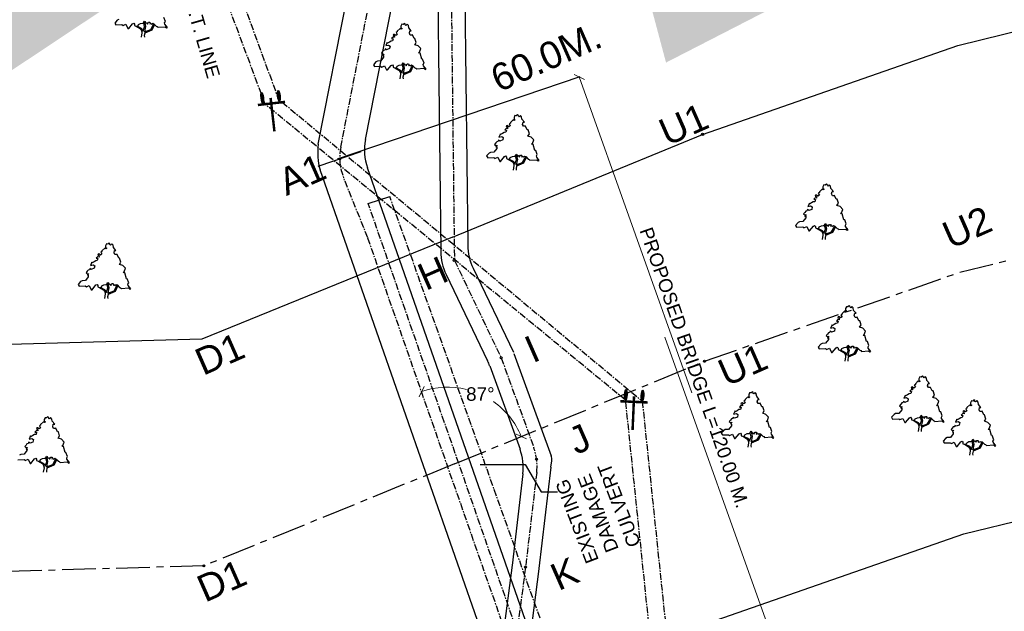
# Model space of a CAD drawing. Header units: millimetres. Extents: x 16762 to 18267, y 2076 to 3580.
# Tile 5 of 10: x 17358 to 17540, y 2728 to 2838. Entities that reach past the tile are written whole.
import ezdxf

# ---------------------------------------------------------------- set-up
doc = ezdxf.new("R2010")
doc.units = ezdxf.units.MM
doc.header["$MEASUREMENT"] = 0
doc.header["$PDMODE"] = 35
doc.header["$PDSIZE"] = -50
doc.linetypes.add('CENTER', pattern=[2, 1.25, -0.25, 0.25, -0.25])
doc.styles.add('GOMTI', font='arial.ttf', dxfattribs={"height": 5})
doc.styles.get("Standard").update_dxf_attribs({"font": 'arial.ttf', "height": 2.5})
doc.dimstyles.get("Standard").update_dxf_attribs({"dimtxt": 2.5, "dimasz": 1.5, "dimexe": 0.18, "dimexo": 0.0625, "dimgap": 0.09, "dimtad": 0, "dimtih": 1, "dimtoh": 1, "dimdec": 1, "dimzin": 0, "dimdsep": 46, "dimtxsty": 'Standard', "dimblk": 'OBLIQUE', "dimcen": 0.5, "dimadec": 0, "dimazin": 0, "dimtfac": 1, "dimtdec": 1, "dimtofl": 0, "dimtmove": 0, "dimatfit": 3, "dimfxl": 1, "dimtolj": 1, "dimtzin": 0, "dimlwd": 5, "dimarcsym": 0})

# ---------------------------------------------------------------- blocks, each defined once
blk = doc.blocks.new('A$C10320FA4')
h = blk.add_hatch(color=256)
edge = h.paths.add_edge_path()
edge.add_ellipse((1147, 3362), major_axis=(795, -114), ratio=0.2261192, start_angle=0, end_angle=360)
h = blk.add_hatch(color=256)
edge = h.paths.add_edge_path()
edge.add_ellipse((796, 923), major_axis=(795, -114), ratio=0.2261192, start_angle=0, end_angle=360)
at = {"const_width": 365}
for points in [[(1664, 26), (2240, 4038)], [(1125, 2114), (6064, 1405)]]:
    blk.add_lwpolyline(points, dxfattribs=at)
for centre in [(1147, 3362, 0), (796, 923, 0)]:
    blk.add_ellipse(centre, major_axis=(795, -114), ratio=0.2261192)
blk = doc.blocks.new('_Oblique')
at = {"color": 0, "linetype": 'ByBlock', "lineweight": -2}
blk.add_line((-0.5, -0.5), (0.5, 0.5), dxfattribs=at)
blk = doc.blocks.new('*D50')
at = {"color": 0, "lineweight": 5, "transparency": 16777216}
for start, end in [(76.2832, 109.2553), (22.3173, 54.9938)]:
    blk.add_arc((17437.33, 2755.21), 14.7, start, end, dxfattribs=at)
at = {"layer": 'Defpoints', "color": 0, "transparency": 16777216}
for p in [(17422.54, 2797.54), (17484.81, 2774.7), (17446.52, 2766.69), (17438.56, 2755.71), (17461.24, 2686.77)]:
    blk.add_point(p, dxfattribs=at)
at = {"color": 0, "lineweight": 5, "transparency": 16777216, "xscale": 1.5, "yscale": 1.5, "zscale": 1.5}
for p, rotation in [((17432.48, 2769.09), 199.2553308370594), ((17450.93, 2760.79), 292.3173240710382)]:
    blk.add_blockref('_Oblique', p, dxfattribs=dict(at, rotation=rotation))
at = {"color": 0, "transparency": 16777216, "insert": (17443.36, 2768.62), "char_height": 2.5, "attachment_point": 5}
blk.add_mtext('\\A1;87°', dxfattribs=at)

msp = doc.modelspace()

# ---------------------------------------------------------------- hatches: boundary and pattern name
h = msp.add_hatch()
h.set_pattern_fill('GRASS', color=3, scale=3.1)
h.set_pattern_definition([(90, (15171.1098, 1598.9085), (-2.192031, 2.192031), [0.58125, -3.802812]), (45, (15171.1098, 1598.9085), (-2.192031, 2.192031), [0.58125, -2.51875]), (135, (15171.1098, 1598.9085), (-2.192031, -2.192031), [0.58125, -2.51875])])
h.paths.add_polyline_path([(17554.43, 2869.33), (17577.52, 2929.75), (17578.01, 2930.29), (17579.07, 2931.82), (17579, 2931.89), (17579.21, 2932.16), (17579.4, 2932.4), (17579.48, 2932.41), (17580.13, 2933.35), (17579.8, 2933.27), (17580.08, 2933.86), (17580.11, 2933.7), (17580.48, 2933.9), (17580.54, 2933.94), (17580.97, 2934.56), (17580.88, 2934.57), (17581.2, 2934.88), (17581.37, 2935.13), (17581.16, 2935.16), (17581.22, 2935.32), (17581.37, 2935.36), (17581.48, 2935.29), (17581.74, 2935.66), (17581.71, 2935.72), (17581.82, 2935.78), (17581.93, 2935.93), (17581.93, 2935.95), (17581.97, 2936), (17582.57, 2936.86), (17569.12, 2977.89), (17446.26, 2947.56), (17477.69, 2829.92)])
h.paths.add_polyline_path([(17484.68, 2871.62), (17497.48, 2871.62), (17497.48, 2879.08), (17484.68, 2879.08)], flags=16)
h = msp.add_hatch()
h.set_pattern_fill('GRASS', color=3, scale=3.1)
h.set_pattern_definition([(90, (15007.176, 1580.5252), (-2.192031, 2.192031), [0.58125, -3.802812]), (45, (15007.176, 1580.5252), (-2.192031, 2.192031), [0.58125, -2.51875]), (135, (15007.176, 1580.5252), (-2.192031, -2.192031), [0.58125, -2.51875])])
h.paths.add_polyline_path([(17390.5, 2850.95), (17413.59, 2911.37), (17376.22, 2896.39), (17415.14, 2913.44), (17415.06, 2913.5), (17415.28, 2913.78), (17415.47, 2914.02), (17415.55, 2914.03), (17416.2, 2914.96), (17415.87, 2914.89), (17416.14, 2915.48), (17416.17, 2915.32), (17416.54, 2915.52), (17416.61, 2915.56), (17417.04, 2916.18), (17416.94, 2916.19), (17380.88, 2909.6), (17390.41, 2889.25), (17374.92, 2927.46), (17417.28, 2916.94), (17417.44, 2916.98), (17417.54, 2916.9), (17417.8, 2917.28), (17417.78, 2917.33), (17417.88, 2917.39), (17417.99, 2917.55), (17417.99, 2917.57), (17418.04, 2917.62), (17387.38, 2926.7), (17405.18, 2959.5), (17293.55, 2925.04), (17324.98, 2807.4)])
h.paths.add_polyline_path([(17320.75, 2853.24), (17333.55, 2853.24), (17333.55, 2860.69), (17320.75, 2860.69)], flags=16)

# ---------------------------------------------------------------- linework, layer by layer
at = {"color": 1}
for p, q in [((17413.38, 2814.84), (17432.86, 2914.16)), ((17422.11, 2815.68), (17441.11, 2912.55)), ((17456.86, 2686.58), (17413.72, 2810.06)), ((17465.02, 2688.68), (17422.48, 2810.45))]:
    msp.add_line(p, q, dxfattribs=at)
at = {"color": 1, "linetype": 'CENTER'}
for p, q in [((17417.55, 2814.26), (17436.99, 2913.36)), ((17422.54, 2797.54), (17418.09, 2808.6)), ((17461.24, 2686.77), (17422.54, 2797.54))]:
    msp.add_line(p, q, dxfattribs=at)
at = {"color": 2, "linetype": 'CENTER'}
for p, q in [((17406.21, 2822.76), (17387.8, 2873.02)), ((17403.57, 2822.23), (17384.75, 2872.68)), ((17470.22, 2767.49), (17403.54, 2822.25)), ((17406.7, 2822.61), (17473.25, 2767.37)), ((17476.17, 2710.21), (17470.22, 2767.49)), ((17473.29, 2767.35), (17479.26, 2710.08))]:
    msp.add_line(p, q, dxfattribs=at)
at = {"color": 2}
for p, q in [((17435.35, 2853.3), (17436.04, 2794.97)), ((17440.35, 2853.36), (17441.02, 2796.13)), ((17442.01, 2791.92), (17449.47, 2776.39)), ((17437.02, 2790.75), (17444.7, 2774.79)), ((17449.57, 2776.16), (17456.44, 2757.23)), ((17445.08, 2773.87), (17450.69, 2758.44)), ((17456.4, 2755.1), (17456.55, 2756.31)), ((17456.4, 2755.1), (17454.19, 2736.35)), ((17451.22, 2753.86), (17449.23, 2736.94))]:
    msp.add_line(p, q, dxfattribs=at)
at = {"color": 3, "linetype": 'CENTER'}
for p, q in [((17437.85, 2853.33), (17438.56, 2793.33)), ((17438.56, 2793.33), (17447.22, 2775.31)), ((17447.22, 2775.31), (17453.24, 2758.74)), ((17453.77, 2754.15), (17451.71, 2736.64)), ((17451.71, 2736.64), (17449.09, 2716.82))]:
    msp.add_line(p, q, dxfattribs=at)
at = {"color": 5}
for p, q in [((17531.67, 2833.1), (17580.22, 2845.06)), ((17484.46, 2816.64), (17531.67, 2833.1)), ((17438.2, 2797.65), (17484.46, 2816.64)), ((17438.2, 2797.65), (17391.89, 2778.81)), ((17391.89, 2778.81), (17341.91, 2777.35)), ((17532.77, 2742.78), (17581.32, 2754.74)), ((17485.56, 2726.33), (17532.77, 2742.78))]:
    msp.add_line(p, q, dxfattribs=at)
at = {"color": 0}
for p, q in [((17416.92, 2812.13), (17461.82, 2827.33)), ((17413.4, 2810.74), (17421.33, 2813.51)), ((17417.37, 2812.13), (17417.17, 2812.13)), ((17417.37, 2812.13), (17417.37, 2812.33)), ((17417.37, 2812.13), (17417.57, 2812.13)), ((17417.37, 2812.13), (17417.37, 2811.92)), ((17422.63, 2803.84), (17426.61, 2805.18)), ((17443.35, 2755.61), (17451.63, 2755.61)), ((17451.63, 2755.61), (17454.63, 2750.57)), ((17454.63, 2750.57), (17457.63, 2750.57)), ((17392.24, 2736.88), (17392.24, 2737.08)), ((17392.24, 2736.88), (17392.44, 2736.88)), ((17392.24, 2736.88), (17392.24, 2736.68)), ((17449.23, 2736.97), (17446.69, 2717.68)), ((17454.19, 2736.32), (17451.73, 2717.72))]:
    msp.add_line(p, q, dxfattribs=at)
at = {"color": 0, "lineweight": 5}
for p, q in [((17461.65, 2827.27), (17482.46, 2768.84)), ((17500.06, 2715.84), (17477.48, 2779.18))]:
    msp.add_line(p, q, dxfattribs=at)
at = {"color": 6, "linetype": 'CENTER'}
for p, q in [((17458.45, 2701.01), (17422.63, 2803.84)), ((17463.13, 2702.68), (17426.61, 2805.18))]:
    msp.add_line(p, q, dxfattribs=at)
at = {"color": 5, "linetype": 'CENTER', "ltscale": 5}
for p, q in [((17532.02, 2791.16), (17580.57, 2803.12)), ((17484.81, 2774.7), (17532.02, 2791.16)), ((17438.56, 2755.71), (17484.81, 2774.7)), ((17438.56, 2755.71), (17392.24, 2736.87)), ((17392.25, 2736.88), (17342.27, 2735.41))]:
    msp.add_line(p, q, dxfattribs=at)
at = {"color": 3}
for points in [[(17376.51, 2837.9), (17376.23, 2837.74), (17375.77, 2837.23), (17375.95, 2836.91), (17377.09, 2836.95), (17377.31, 2836.79), (17377.83, 2837.03), (17378.2, 2836.24), (17378.35, 2836.24), (17379.06, 2837.11), (17379.28, 2837.23), (17379.43, 2837.03), (17379.43, 2836.75), (17379.68, 2836.67), (17380.02, 2836.67), (17380.14, 2836.95), (17380.54, 2837.15), (17380.94, 2837.19), (17381.13, 2837.34), (17381.16, 2837.38), (17381.25, 2837.58), (17381.37, 2837.5), (17381.47, 2837.19), (17381.68, 2837.3), (17381.74, 2837.23), (17381.81, 2837.03), (17382.02, 2837.38), (17382.24, 2837.38), (17382.33, 2837.23), (17382.24, 2837.07), (17382.48, 2837.15), (17382.58, 2837.03), (17382.79, 2837.19), (17383.01, 2837.11), (17383.44, 2836.67), (17383.62, 2836.59), (17383.78, 2836.44), (17385.07, 2836.55), (17385.32, 2836.32), (17385.5, 2836.4), (17385.01, 2837.03), (17384.98, 2837.27), (17385.13, 2837.5), (17384.86, 2838.25)], [(17379.74, 2836.67), (17380.48, 2836.2), (17380.73, 2835.88), (17380.79, 2835.45), (17380.67, 2834.62)], [(17379.96, 2836.63), (17380.67, 2836.28), (17380.91, 2836.04), (17381, 2835.72), (17381.28, 2836.55), (17381.13, 2837.3)], [(17383.13, 2836.99), (17382.61, 2835.92), (17381.31, 2835.37), (17381.22, 2834.9), (17381.25, 2834.62)], [(17381.25, 2837.5), (17381.47, 2836.59), (17381.25, 2835.61), (17382.42, 2836.04), (17383.01, 2837.07)], [(17430.05, 2836.76), (17429.81, 2837.04), (17429.59, 2836.8), (17429.47, 2836.88), (17429.44, 2837.08), (17429.28, 2837.16), (17429.07, 2836.96), (17428.82, 2837), (17428.63, 2836.64), (17428.63, 2836.33), (17428.88, 2836.21), (17428.7, 2836.09), (17428.51, 2836.25), (17427.99, 2835.74), (17427.99, 2835.62), (17427.77, 2835.5), (17427.83, 2835.38), (17427.99, 2835.14), (17427.71, 2834.95), (17427.43, 2835.14), (17427.28, 2835.1), (17427.22, 2834.95), (17427.43, 2834.91), (17427.46, 2834.59), (17427.22, 2834.63), (17426.94, 2834.35), (17427.25, 2834.31), (17427.12, 2833.92), (17426.85, 2833.88), (17426.54, 2833.68), (17426.17, 2833.48), (17426.14, 2833.64), (17425.86, 2833.05), (17426.35, 2833.17), (17426.66, 2832.97), (17426.57, 2832.5), (17426.02, 2832.3), (17425.77, 2832.46), (17425.68, 2832.22), (17425.46, 2832.18), (17425.28, 2831.94), (17425.06, 2831.67), (17425.34, 2831.43), (17425.52, 2831.55), (17425.31, 2831.2), (17425.47, 2831.22), (17425.44, 2830.91), (17424.94, 2830.24), (17424.32, 2830.2), (17424.04, 2830.05), (17423.58, 2829.53), (17423.77, 2829.22), (17424.91, 2829.26), (17425.12, 2829.1), (17425.65, 2829.34), (17426.02, 2828.55), (17426.17, 2828.55), (17426.88, 2829.41), (17427.09, 2829.53), (17427.25, 2829.34), (17427.25, 2829.06), (17427.49, 2828.98), (17427.83, 2828.98), (17427.96, 2829.26), (17428.36, 2829.45), (17428.76, 2829.49), (17428.94, 2829.65), (17428.97, 2829.69), (17429.07, 2829.89), (17429.19, 2829.81), (17429.28, 2829.49), (17429.5, 2829.61), (17429.56, 2829.53), (17429.62, 2829.34), (17429.84, 2829.69), (17430.05, 2829.69), (17430.14, 2829.53), (17430.05, 2829.38), (17430.3, 2829.45), (17430.39, 2829.34), (17430.61, 2829.49), (17430.82, 2829.41), (17431.25, 2828.98), (17431.44, 2828.9), (17431.59, 2828.74), (17432.89, 2828.86), (17433.13, 2828.62), (17433.32, 2828.7), (17432.83, 2829.34), (17432.79, 2829.57), (17432.95, 2829.81), (17432.67, 2830.56), (17432.52, 2830.56), (17432.21, 2831.67), (17431.9, 2831.71), (17432.09, 2831.86), (17432.33, 2832.5), (17431.84, 2833.01), (17431.22, 2833.21), (17431.5, 2833.64)], [(17431.5, 2833.64), (17431.25, 2834.39), (17431.1, 2834.39), (17430.79, 2835.06), (17430.61, 2835.02), (17430.39, 2835.02), (17430.24, 2835.34), (17430.33, 2835.77), (17430.58, 2835.77), (17430.11, 2836.33), (17430.05, 2836.76)], [(17427.77, 2828.94), (17428.48, 2828.58), (17428.73, 2828.35), (17428.82, 2828.03), (17429.1, 2828.86), (17428.94, 2829.61)], [(17430.95, 2829.3), (17430.42, 2828.23), (17429.13, 2827.68), (17429.04, 2827.2), (17429.07, 2826.93)], [(17429.07, 2829.81), (17429.28, 2828.9), (17429.07, 2827.91), (17430.24, 2828.35), (17430.82, 2829.38)], [(17427.56, 2828.98), (17428.3, 2828.51), (17428.54, 2828.19), (17428.6, 2827.76), (17428.48, 2826.93)], [(17450.99, 2819.88), (17450.75, 2820.15), (17450.53, 2819.91), (17450.41, 2819.99), (17450.38, 2820.19), (17450.22, 2820.27), (17450.01, 2820.07), (17449.76, 2820.11), (17449.58, 2819.76), (17449.58, 2819.44), (17449.82, 2819.32), (17449.64, 2819.2), (17449.45, 2819.36), (17448.93, 2818.85), (17448.93, 2818.73), (17448.71, 2818.61), (17448.77, 2818.49), (17448.93, 2818.26), (17448.65, 2818.06), (17448.37, 2818.26), (17448.22, 2818.22), (17448.16, 2818.06), (17448.37, 2818.02), (17448.4, 2817.7), (17448.16, 2817.74), (17447.88, 2817.47), (17448.19, 2817.43), (17448.07, 2817.03), (17447.79, 2816.99), (17447.48, 2816.79), (17447.11, 2816.6), (17447.08, 2816.75), (17446.8, 2816.16), (17447.3, 2816.28), (17447.6, 2816.08), (17447.51, 2815.61), (17446.96, 2815.41), (17446.71, 2815.57), (17446.62, 2815.33), (17446.4, 2815.29), (17446.22, 2815.06), (17446, 2814.78), (17446.28, 2814.54), (17446.46, 2814.66), (17446.25, 2814.32), (17446.41, 2814.33), (17446.38, 2814.02), (17445.88, 2813.36), (17445.26, 2813.32), (17444.98, 2813.16), (17444.52, 2812.65), (17444.71, 2812.33), (17445.85, 2812.37), (17446.06, 2812.21), (17446.59, 2812.45), (17446.96, 2811.66), (17447.11, 2811.66), (17447.82, 2812.53), (17448.03, 2812.65), (17448.19, 2812.45), (17448.19, 2812.17), (17448.44, 2812.09), (17448.77, 2812.09), (17448.9, 2812.37), (17449.3, 2812.57), (17449.7, 2812.61), (17449.88, 2812.76), (17449.91, 2812.8), (17450.01, 2813), (17450.13, 2812.92), (17450.22, 2812.61), (17450.44, 2812.72), (17450.5, 2812.65), (17450.56, 2812.45), (17450.78, 2812.8), (17450.99, 2812.8), (17451.09, 2812.65), (17450.99, 2812.49), (17451.24, 2812.57), (17451.33, 2812.45), (17451.55, 2812.61), (17451.76, 2812.53), (17452.19, 2812.09), (17452.38, 2812.01), (17452.53, 2811.86), (17453.83, 2811.97), (17454.07, 2811.74), (17454.26, 2811.82), (17453.77, 2812.45), (17453.74, 2812.69), (17453.89, 2812.92), (17453.61, 2813.67), (17453.46, 2813.67), (17453.15, 2814.78), (17452.84, 2814.82), (17453.03, 2814.98), (17453.27, 2815.61), (17452.78, 2816.12), (17452.16, 2816.32), (17452.44, 2816.75)], [(17452.44, 2816.75), (17452.19, 2817.5), (17452.04, 2817.5), (17451.73, 2818.18), (17451.55, 2818.14), (17451.33, 2818.14), (17451.18, 2818.45), (17451.27, 2818.89), (17451.52, 2818.89), (17451.05, 2819.44), (17450.99, 2819.87)], [(17450.01, 2812.92), (17450.22, 2812.01), (17450.01, 2811.03), (17451.18, 2811.46), (17451.76, 2812.49)], [(17448.5, 2812.09), (17449.24, 2811.62), (17449.48, 2811.3), (17449.54, 2810.87), (17449.42, 2810.04)], [(17448.71, 2812.05), (17449.42, 2811.7), (17449.67, 2811.46), (17449.76, 2811.14), (17450.04, 2811.97), (17449.88, 2812.72)], [(17451.89, 2812.41), (17451.36, 2811.34), (17450.07, 2810.79), (17449.98, 2810.31), (17450.01, 2810.04)], [(17508.12, 2807.05), (17507.87, 2807.33), (17507.65, 2807.09), (17507.53, 2807.17), (17507.5, 2807.36), (17507.34, 2807.44), (17507.13, 2807.25), (17506.88, 2807.29), (17506.7, 2806.93), (17506.7, 2806.61), (17506.94, 2806.5), (17506.76, 2806.38), (17506.57, 2806.54), (17506.05, 2806.02), (17506.05, 2805.9), (17505.83, 2805.78), (17505.9, 2805.67), (17506.05, 2805.43), (17505.77, 2805.23), (17505.5, 2805.43), (17505.34, 2805.39), (17505.28, 2805.23), (17505.5, 2805.19), (17505.53, 2804.88), (17505.29, 2804.92), (17505, 2804.64), (17505.31, 2804.6), (17505.19, 2804.2), (17504.91, 2804.17), (17504.6, 2803.97), (17504.23, 2803.77), (17504.2, 2803.93), (17503.92, 2803.34), (17504.42, 2803.45), (17504.72, 2803.26), (17504.63, 2802.78), (17504.08, 2802.59), (17503.83, 2802.74), (17503.74, 2802.51), (17503.52, 2802.47), (17503.34, 2802.23), (17503.12, 2801.95), (17503.4, 2801.72), (17503.58, 2801.83), (17503.38, 2801.49), (17503.53, 2801.51), (17503.51, 2801.2), (17503, 2800.53), (17502.38, 2800.49), (17502.11, 2800.33), (17501.64, 2799.82), (17501.83, 2799.5), (17502.97, 2799.54), (17503.18, 2799.39), (17503.71, 2799.62), (17504.08, 2798.83), (17504.23, 2798.83), (17504.94, 2799.7), (17505.16, 2799.82), (17505.31, 2799.62), (17505.31, 2799.35), (17505.56, 2799.27), (17505.9, 2799.27), (17506.02, 2799.54), (17506.42, 2799.74), (17506.82, 2799.78), (17507.01, 2799.94), (17507.04, 2799.98), (17507.13, 2800.18), (17507.25, 2800.1), (17507.34, 2799.78), (17507.56, 2799.9), (17507.62, 2799.82), (17507.68, 2799.62), (17507.9, 2799.98), (17508.11, 2799.98), (17508.21, 2799.82), (17508.11, 2799.66), (17508.36, 2799.74), (17508.45, 2799.62), (17508.67, 2799.78), (17508.88, 2799.7), (17509.32, 2799.27), (17509.5, 2799.19), (17509.66, 2799.03), (17510.95, 2799.15), (17511.2, 2798.91), (17511.38, 2798.99), (17510.89, 2799.62), (17510.86, 2799.86), (17511.01, 2800.1), (17510.73, 2800.85), (17510.58, 2800.85), (17510.27, 2801.95), (17509.96, 2801.99), (17510.15, 2802.15), (17510.39, 2802.78), (17509.9, 2803.3), (17509.29, 2803.49), (17509.56, 2803.93)], [(17509.56, 2803.93), (17509.32, 2804.68), (17509.16, 2804.68), (17508.85, 2805.35), (17508.67, 2805.31), (17508.45, 2805.31), (17508.3, 2805.63), (17508.39, 2806.06), (17508.64, 2806.06), (17508.18, 2806.61), (17508.11, 2807.05)], [(17507.13, 2800.1), (17507.34, 2799.19), (17507.13, 2798.2), (17508.3, 2798.63), (17508.88, 2799.66)], [(17505.62, 2799.27), (17506.36, 2798.79), (17506.6, 2798.48), (17506.67, 2798.04), (17506.54, 2797.21)], [(17505.83, 2799.23), (17506.54, 2798.87), (17506.79, 2798.63), (17506.88, 2798.32), (17507.16, 2799.15), (17507.01, 2799.9)], [(17509.01, 2799.58), (17508.48, 2798.52), (17507.19, 2797.96), (17507.1, 2797.49), (17507.13, 2797.21)], [(17375.45, 2796.15), (17375.2, 2796.42), (17374.99, 2796.19), (17374.87, 2796.26), (17374.83, 2796.46), (17374.68, 2796.54), (17374.46, 2796.34), (17374.22, 2796.38), (17374.03, 2796.03), (17374.03, 2795.71), (17374.28, 2795.59), (17374.09, 2795.47), (17373.91, 2795.63), (17373.39, 2795.12), (17373.39, 2795), (17373.17, 2794.88), (17373.23, 2794.76), (17373.39, 2794.53), (17373.11, 2794.33), (17372.83, 2794.53), (17372.68, 2794.49), (17372.62, 2794.33), (17372.83, 2794.29), (17372.86, 2793.97), (17372.62, 2794.01), (17372.34, 2793.74), (17372.65, 2793.7), (17372.52, 2793.3), (17372.25, 2793.26), (17371.94, 2793.07), (17371.57, 2792.87), (17371.54, 2793.03), (17371.26, 2792.43), (17371.75, 2792.55), (17372.06, 2792.35), (17371.97, 2791.88), (17371.41, 2791.68), (17371.17, 2791.84), (17371.08, 2791.6), (17370.86, 2791.56), (17370.67, 2791.33), (17370.46, 2791.05), (17370.74, 2790.81), (17370.92, 2790.93), (17370.71, 2790.59), (17370.86, 2790.61), (17370.84, 2790.3), (17370.34, 2789.63), (17369.72, 2789.59), (17369.44, 2789.43), (17368.98, 2788.92), (17369.16, 2788.6), (17370.3, 2788.64), (17370.52, 2788.48), (17371.04, 2788.72), (17371.41, 2787.93), (17371.57, 2787.93), (17372.28, 2788.8), (17372.49, 2788.92), (17372.65, 2788.72), (17372.65, 2788.44), (17372.89, 2788.36), (17373.23, 2788.36), (17373.36, 2788.64), (17373.76, 2788.84), (17374.16, 2788.88), (17374.34, 2789.04), (17374.37, 2789.08), (17374.46, 2789.27), (17374.59, 2789.19), (17374.68, 2788.88), (17374.9, 2789), (17374.96, 2788.92), (17375.02, 2788.72), (17375.23, 2789.08), (17375.45, 2789.08), (17375.54, 2788.92), (17375.45, 2788.76), (17375.7, 2788.84), (17375.79, 2788.72), (17376.01, 2788.88), (17376.22, 2788.8), (17376.65, 2788.36), (17376.84, 2788.29), (17376.99, 2788.13), (17378.29, 2788.25), (17378.53, 2788.01), (17378.72, 2788.09), (17378.22, 2788.72), (17378.19, 2788.96), (17378.35, 2789.19), (17378.07, 2789.94), (17377.92, 2789.94), (17377.61, 2791.05), (17377.3, 2791.09), (17377.48, 2791.25), (17377.73, 2791.88), (17377.24, 2792.39), (17376.62, 2792.59), (17376.9, 2793.03)], [(17376.9, 2793.03), (17376.65, 2793.78), (17376.5, 2793.78), (17376.19, 2794.45), (17376.01, 2794.41), (17375.79, 2794.41), (17375.64, 2794.72), (17375.73, 2795.16), (17375.97, 2795.16), (17375.51, 2795.71), (17375.45, 2796.15)], [(17374.46, 2789.19), (17374.68, 2788.29), (17374.46, 2787.3), (17375.64, 2787.73), (17376.22, 2788.76)], [(17372.95, 2788.36), (17373.69, 2787.89), (17373.94, 2787.57), (17374, 2787.14), (17373.88, 2786.31)], [(17373.17, 2788.32), (17373.88, 2787.97), (17374.13, 2787.73), (17374.22, 2787.42), (17374.5, 2788.25), (17374.34, 2789)], [(17376.34, 2788.68), (17375.82, 2787.61), (17374.53, 2787.06), (17374.43, 2786.59), (17374.46, 2786.31)], [(17512.31, 2784.55), (17512.07, 2784.83), (17511.85, 2784.59), (17511.73, 2784.67), (17511.7, 2784.87), (17511.54, 2784.94), (17511.33, 2784.75), (17511.08, 2784.79), (17510.9, 2784.43), (17510.9, 2784.11), (17511.14, 2784), (17510.96, 2783.88), (17510.77, 2784.04), (17510.25, 2783.52), (17510.25, 2783.4), (17510.03, 2783.29), (17510.09, 2783.17), (17510.25, 2782.93), (17509.97, 2782.73), (17509.69, 2782.93), (17509.54, 2782.89), (17509.48, 2782.73), (17509.69, 2782.69), (17509.72, 2782.38), (17509.48, 2782.42), (17509.2, 2782.14), (17509.51, 2782.1), (17509.39, 2781.71), (17509.11, 2781.67), (17508.8, 2781.47), (17508.43, 2781.27), (17508.4, 2781.43), (17508.12, 2780.84), (17508.62, 2780.95), (17508.92, 2780.76), (17508.83, 2780.28), (17508.28, 2780.09), (17508.03, 2780.24), (17507.94, 2780.01), (17507.72, 2779.97), (17507.54, 2779.73), (17507.32, 2779.45), (17507.6, 2779.22), (17507.78, 2779.33), (17507.57, 2778.99), (17507.73, 2779.01), (17507.7, 2778.7), (17507.2, 2778.03), (17506.58, 2777.99), (17506.3, 2777.83), (17505.84, 2777.32), (17506.03, 2777), (17507.17, 2777.04), (17507.38, 2776.89), (17507.91, 2777.12), (17508.28, 2776.33), (17508.43, 2776.33), (17509.14, 2777.2), (17509.35, 2777.32), (17509.51, 2777.12), (17509.51, 2776.85), (17509.76, 2776.77), (17510.09, 2776.77), (17510.22, 2777.04), (17510.62, 2777.24), (17511.02, 2777.28), (17511.2, 2777.44), (17511.23, 2777.48), (17511.33, 2777.68), (17511.45, 2777.6), (17511.54, 2777.28), (17511.76, 2777.4), (17511.82, 2777.32), (17511.88, 2777.12), (17512.1, 2777.48), (17512.31, 2777.48), (17512.41, 2777.32), (17512.31, 2777.16), (17512.56, 2777.24), (17512.65, 2777.12), (17512.87, 2777.28), (17513.08, 2777.2), (17513.51, 2776.77), (17513.7, 2776.69), (17513.85, 2776.53), (17515.15, 2776.65), (17515.39, 2776.41), (17515.58, 2776.49), (17515.09, 2777.12), (17515.06, 2777.36), (17515.21, 2777.6), (17514.93, 2778.35), (17514.78, 2778.35), (17514.47, 2779.45), (17514.16, 2779.49), (17514.35, 2779.65), (17514.59, 2780.28), (17514.1, 2780.8), (17513.48, 2780.99), (17513.76, 2781.43)], [(17513.76, 2781.43), (17513.51, 2782.18), (17513.36, 2782.18), (17513.05, 2782.85), (17512.87, 2782.81), (17512.65, 2782.81), (17512.5, 2783.13), (17512.59, 2783.56), (17512.84, 2783.56), (17512.37, 2784.11), (17512.31, 2784.55)], [(17509.82, 2776.77), (17510.56, 2776.29), (17510.8, 2775.98), (17510.86, 2775.54), (17510.74, 2774.71)], [(17510.03, 2776.73), (17510.74, 2776.37), (17510.99, 2776.14), (17511.08, 2775.82), (17511.36, 2776.65), (17511.2, 2777.4)], [(17513.21, 2777.08), (17512.68, 2776.02), (17511.39, 2775.46), (17511.3, 2774.99), (17511.33, 2774.71)], [(17511.33, 2777.6), (17511.54, 2776.69), (17511.33, 2775.7), (17512.5, 2776.14), (17513.08, 2777.16)], [(17525.87, 2771.57), (17525.62, 2771.85), (17525.41, 2771.61), (17525.29, 2771.69), (17525.25, 2771.88), (17525.1, 2771.96), (17524.89, 2771.77), (17524.64, 2771.81), (17524.45, 2771.45), (17524.45, 2771.13), (17524.7, 2771.02), (17524.52, 2770.9), (17524.33, 2771.06), (17523.81, 2770.54), (17523.81, 2770.42), (17523.59, 2770.3), (17523.65, 2770.19), (17523.81, 2769.95), (17523.53, 2769.75), (17523.25, 2769.95), (17523.1, 2769.91), (17523.04, 2769.75), (17523.25, 2769.71), (17523.28, 2769.4), (17523.04, 2769.44), (17522.76, 2769.16), (17523.07, 2769.12), (17522.94, 2768.72), (17522.67, 2768.69), (17522.36, 2768.49), (17521.99, 2768.29), (17521.96, 2768.45), (17521.68, 2767.86), (17522.17, 2767.97), (17522.48, 2767.78), (17522.39, 2767.3), (17521.83, 2767.1), (17521.59, 2767.26), (17521.5, 2767.03), (17521.28, 2766.99), (17521.1, 2766.75), (17520.88, 2766.47), (17521.16, 2766.24), (17521.34, 2766.35), (17521.13, 2766.01), (17521.28, 2766.03), (17521.26, 2765.72), (17520.76, 2765.05), (17520.14, 2765.01), (17519.86, 2764.85), (17519.4, 2764.34), (17519.59, 2764.02), (17520.73, 2764.06), (17520.94, 2763.91), (17521.46, 2764.14), (17521.83, 2763.35), (17521.99, 2763.35), (17522.7, 2764.22), (17522.91, 2764.34), (17523.07, 2764.14), (17523.07, 2763.87), (17523.31, 2763.79), (17523.65, 2763.79), (17523.78, 2764.06), (17524.18, 2764.26), (17524.58, 2764.3), (17524.76, 2764.46), (17524.79, 2764.5), (17524.89, 2764.7), (17525.01, 2764.62), (17525.1, 2764.3), (17525.32, 2764.42), (17525.38, 2764.34), (17525.44, 2764.14), (17525.66, 2764.5), (17525.87, 2764.5), (17525.96, 2764.34), (17525.87, 2764.18), (17526.12, 2764.26), (17526.21, 2764.14), (17526.43, 2764.3), (17526.64, 2764.22), (17527.07, 2763.79), (17527.26, 2763.71), (17527.41, 2763.55), (17528.71, 2763.67), (17528.95, 2763.43), (17529.14, 2763.51), (17528.64, 2764.14), (17528.61, 2764.38), (17528.77, 2764.62), (17528.49, 2765.37), (17528.34, 2765.37), (17528.03, 2766.47), (17527.72, 2766.51), (17527.9, 2766.67), (17528.15, 2767.3), (17527.66, 2767.82), (17527.04, 2768.01), (17527.32, 2768.45)], [(17527.32, 2768.45), (17527.07, 2769.2), (17526.92, 2769.2), (17526.61, 2769.87), (17526.43, 2769.83), (17526.21, 2769.83), (17526.06, 2770.15), (17526.15, 2770.58), (17526.4, 2770.58), (17525.93, 2771.13), (17525.87, 2771.57)], [(17494.39, 2768.63), (17494.14, 2768.91), (17493.92, 2768.67), (17493.8, 2768.75), (17493.77, 2768.95), (17493.61, 2769.03), (17493.4, 2768.83), (17493.15, 2768.87), (17492.97, 2768.51), (17492.97, 2768.2), (17493.21, 2768.08), (17493.03, 2767.96), (17492.84, 2768.12), (17492.32, 2767.6), (17492.32, 2767.48), (17492.1, 2767.37), (17492.17, 2767.25), (17492.32, 2767.01), (17492.04, 2766.81), (17491.77, 2767.01), (17491.61, 2766.97), (17491.55, 2766.81), (17491.77, 2766.77), (17491.8, 2766.46), (17491.55, 2766.5), (17491.27, 2766.22), (17491.58, 2766.18), (17491.46, 2765.79), (17491.18, 2765.75), (17490.87, 2765.55), (17490.5, 2765.35), (17490.47, 2765.51), (17490.19, 2764.92), (17490.69, 2765.04), (17490.99, 2764.84), (17490.9, 2764.36), (17490.35, 2764.17), (17490.1, 2764.32), (17490.01, 2764.09), (17489.79, 2764.05), (17489.61, 2763.81), (17489.39, 2763.53), (17489.67, 2763.3), (17489.85, 2763.42), (17489.65, 2763.07), (17489.8, 2763.09), (17489.78, 2762.78), (17489.27, 2762.11), (17488.65, 2762.07), (17488.38, 2761.91), (17487.91, 2761.4), (17488.1, 2761.09), (17489.24, 2761.12), (17489.45, 2760.97), (17489.98, 2761.2), (17490.35, 2760.41), (17490.5, 2760.41), (17491.21, 2761.28), (17491.43, 2761.4), (17491.58, 2761.2), (17491.58, 2760.93), (17491.83, 2760.85), (17492.17, 2760.85), (17492.29, 2761.12), (17492.69, 2761.32), (17493.09, 2761.36), (17493.27, 2761.52), (17493.31, 2761.56), (17493.4, 2761.76), (17493.52, 2761.68), (17493.61, 2761.36), (17493.83, 2761.48), (17493.89, 2761.4), (17493.95, 2761.2), (17494.17, 2761.56), (17494.38, 2761.56), (17494.48, 2761.4), (17494.38, 2761.24), (17494.63, 2761.32), (17494.72, 2761.2), (17494.94, 2761.36), (17495.15, 2761.28), (17495.59, 2760.85), (17495.77, 2760.77), (17495.92, 2760.61), (17497.22, 2760.73), (17497.47, 2760.49), (17497.65, 2760.57), (17497.16, 2761.2), (17497.13, 2761.44), (17497.28, 2761.68), (17497, 2762.43), (17496.85, 2762.43), (17496.54, 2763.53), (17496.23, 2763.57), (17496.42, 2763.73), (17496.66, 2764.36), (17496.17, 2764.88), (17495.56, 2765.08), (17495.83, 2765.51)], [(17495.83, 2765.51), (17495.59, 2766.26), (17495.43, 2766.26), (17495.12, 2766.93), (17494.94, 2766.89), (17494.72, 2766.89), (17494.57, 2767.21), (17494.66, 2767.64), (17494.91, 2767.64), (17494.45, 2768.2), (17494.38, 2768.63)], [(17535.39, 2767.15), (17535.14, 2767.42), (17534.92, 2767.18), (17534.8, 2767.26), (17534.77, 2767.46), (17534.62, 2767.54), (17534.4, 2767.34), (17534.15, 2767.38), (17533.97, 2767.03), (17533.97, 2766.71), (17534.22, 2766.59), (17534.03, 2766.47), (17533.85, 2766.63), (17533.32, 2766.12), (17533.32, 2766), (17533.11, 2765.88), (17533.17, 2765.76), (17533.32, 2765.52), (17533.04, 2765.33), (17532.77, 2765.52), (17532.61, 2765.48), (17532.55, 2765.33), (17532.77, 2765.29), (17532.8, 2764.97), (17532.56, 2765.01), (17532.27, 2764.73), (17532.58, 2764.69), (17532.46, 2764.3), (17532.18, 2764.26), (17531.87, 2764.06), (17531.5, 2763.87), (17531.47, 2764.02), (17531.2, 2763.43), (17531.69, 2763.55), (17532, 2763.35), (17531.9, 2762.88), (17531.35, 2762.68), (17531.1, 2762.84), (17531.01, 2762.6), (17530.8, 2762.56), (17530.61, 2762.32), (17530.39, 2762.05), (17530.67, 2761.81), (17530.86, 2761.93), (17530.65, 2761.59), (17530.8, 2761.6), (17530.78, 2761.29), (17530.27, 2760.63), (17529.66, 2760.59), (17529.38, 2760.43), (17528.92, 2759.91), (17529.1, 2759.6), (17530.24, 2759.64), (17530.46, 2759.48), (17530.98, 2759.72), (17531.35, 2758.93), (17531.5, 2758.93), (17532.21, 2759.8), (17532.43, 2759.91), (17532.58, 2759.72), (17532.58, 2759.44), (17532.83, 2759.36), (17533.17, 2759.36), (17533.29, 2759.64), (17533.69, 2759.84), (17534.09, 2759.88), (17534.28, 2760.03), (17534.31, 2760.07), (17534.4, 2760.27), (17534.52, 2760.19), (17534.62, 2759.88), (17534.83, 2759.99), (17534.89, 2759.91), (17534.96, 2759.72), (17535.17, 2760.07), (17535.39, 2760.07), (17535.48, 2759.91), (17535.39, 2759.76), (17535.63, 2759.84), (17535.73, 2759.72), (17535.94, 2759.88), (17536.16, 2759.8), (17536.59, 2759.36), (17536.77, 2759.28), (17536.93, 2759.12), (17538.22, 2759.24), (17538.47, 2759.01), (17538.65, 2759.09), (17538.16, 2759.72), (17538.13, 2759.95), (17538.28, 2760.19), (17538.01, 2760.94), (17537.85, 2760.94), (17537.54, 2762.05), (17537.24, 2762.09), (17537.42, 2762.25), (17537.67, 2762.88), (17537.17, 2763.39), (17536.56, 2763.59), (17536.84, 2764.02)], [(17536.84, 2764.02), (17536.59, 2764.77), (17536.43, 2764.77), (17536.13, 2765.45), (17535.94, 2765.41), (17535.73, 2765.41), (17535.57, 2765.72), (17535.66, 2766.16), (17535.91, 2766.16), (17535.45, 2766.71), (17535.39, 2767.14)], [(17364.13, 2764.02), (17363.88, 2764.3), (17363.66, 2764.06), (17363.54, 2764.14), (17363.51, 2764.34), (17363.35, 2764.42), (17363.14, 2764.22), (17362.89, 2764.26), (17362.71, 2763.9), (17362.71, 2763.59), (17362.95, 2763.47), (17362.77, 2763.35), (17362.58, 2763.51), (17362.06, 2763), (17362.06, 2762.88), (17361.84, 2762.76), (17361.91, 2762.64), (17362.06, 2762.4), (17361.78, 2762.21), (17361.5, 2762.4), (17361.35, 2762.36), (17361.29, 2762.21), (17361.5, 2762.17), (17361.54, 2761.85), (17361.29, 2761.89), (17361.01, 2761.61), (17361.32, 2761.57), (17361.2, 2761.18), (17360.92, 2761.14), (17360.61, 2760.94), (17360.24, 2760.74), (17360.21, 2760.9), (17359.93, 2760.31), (17360.43, 2760.43), (17360.73, 2760.23), (17360.64, 2759.76), (17360.09, 2759.56), (17359.84, 2759.72), (17359.75, 2759.48), (17359.53, 2759.44), (17359.35, 2759.2), (17359.13, 2758.93), (17359.41, 2758.69), (17359.59, 2758.81), (17359.39, 2758.46), (17359.54, 2758.48), (17359.52, 2758.17), (17359.01, 2757.5), (17358.39, 2757.47), (17358.12, 2757.31)], [(17365.57, 2760.9), (17365.33, 2761.65), (17365.17, 2761.65), (17364.86, 2762.32), (17364.68, 2762.28), (17364.46, 2762.28), (17364.31, 2762.6), (17364.4, 2763.04), (17364.65, 2763.04), (17364.19, 2763.59), (17364.12, 2764.02)], [(17523.38, 2763.79), (17524.11, 2763.31), (17524.36, 2763), (17524.42, 2762.56), (17524.3, 2761.73)], [(17523.59, 2763.75), (17524.3, 2763.39), (17524.55, 2763.15), (17524.64, 2762.84), (17524.92, 2763.67), (17524.76, 2764.42)], [(17526.76, 2764.1), (17526.24, 2763.04), (17524.95, 2762.48), (17524.85, 2762.01), (17524.89, 2761.73)], [(17524.89, 2764.62), (17525.1, 2763.71), (17524.89, 2762.72), (17526.06, 2763.15), (17526.64, 2764.18)], [(17357.84, 2756.48), (17358.98, 2756.52), (17359.19, 2756.36), (17359.72, 2756.6), (17360.09, 2755.81), (17360.24, 2755.81), (17360.95, 2756.68), (17361.17, 2756.79), (17361.32, 2756.6), (17361.32, 2756.32), (17361.57, 2756.24), (17361.91, 2756.24), (17362.03, 2756.52), (17362.43, 2756.71), (17362.83, 2756.75), (17363.01, 2756.91), (17363.05, 2756.95), (17363.14, 2757.15), (17363.26, 2757.07), (17363.35, 2756.75), (17363.57, 2756.87), (17363.63, 2756.79), (17363.69, 2756.6), (17363.91, 2756.95), (17364.12, 2756.95), (17364.22, 2756.79), (17364.12, 2756.64), (17364.37, 2756.71), (17364.46, 2756.6), (17364.68, 2756.75), (17364.89, 2756.68), (17365.33, 2756.24), (17365.51, 2756.16), (17365.66, 2756), (17366.96, 2756.12), (17367.21, 2755.88), (17367.39, 2755.96), (17366.9, 2756.6), (17366.87, 2756.83), (17367.02, 2757.07), (17366.74, 2757.82), (17366.59, 2757.82), (17366.28, 2758.93), (17365.97, 2758.97), (17366.16, 2759.12), (17366.4, 2759.76), (17365.91, 2760.27), (17365.3, 2760.47), (17365.57, 2760.9)], [(17491.89, 2760.85), (17492.63, 2760.37), (17492.87, 2760.06), (17492.94, 2759.62), (17492.81, 2758.79)], [(17492.1, 2760.81), (17492.81, 2760.45), (17493.06, 2760.22), (17493.15, 2759.9), (17493.43, 2760.73), (17493.27, 2761.48)], [(17495.28, 2761.16), (17494.75, 2760.1), (17493.46, 2759.54), (17493.37, 2759.07), (17493.4, 2758.79)], [(17493.4, 2761.68), (17493.61, 2760.77), (17493.4, 2759.78), (17494.57, 2760.22), (17495.15, 2761.24)], [(17533.11, 2759.32), (17533.82, 2758.97), (17534.06, 2758.73), (17534.15, 2758.41), (17534.43, 2759.24), (17534.28, 2759.99)], [(17534.4, 2760.19), (17534.62, 2759.28), (17534.4, 2758.3), (17535.57, 2758.73), (17536.16, 2759.76)], [(17532.89, 2759.36), (17533.63, 2758.89), (17533.88, 2758.57), (17533.94, 2758.14), (17533.82, 2757.31)], [(17536.28, 2759.68), (17535.76, 2758.61), (17534.46, 2758.06), (17534.37, 2757.58), (17534.4, 2757.31)], [(17361.84, 2756.2), (17362.55, 2755.85), (17362.8, 2755.61), (17362.89, 2755.29), (17363.17, 2756.12), (17363.01, 2756.87)], [(17365.02, 2756.56), (17364.49, 2755.49), (17363.2, 2754.94), (17363.11, 2754.46), (17363.14, 2754.19)], [(17363.14, 2757.07), (17363.35, 2756.16), (17363.14, 2755.17), (17364.31, 2755.61), (17364.89, 2756.64)], [(17361.63, 2756.24), (17362.37, 2755.77), (17362.61, 2755.45), (17362.68, 2755.02), (17362.55, 2754.19)]]:
    msp.add_lwpolyline(points, dxfattribs=at)
at = {"color": 0}
for centre, radius in [((17514.38, 2827.94), 752.12), ((17484.46, 2816.64), 0.2), ((17417.37, 2812.13), 0.2), ((17438.54, 2793.34), 0.2), ((17447.21, 2775.32), 0.2), ((17484.81, 2774.7), 0.2), ((17453.75, 2756.59), 0.2), ((17392.24, 2736.88), 0.2), ((17451.71, 2736.64), 0.2)]:
    msp.add_circle(centre, radius, dxfattribs=at)
at = {"color": 1}
for centre, radius, start, end in [((17425.06, 2813.26), 11.78, 172.2857, 195.7366), ((17431.92, 2813.75), 10, 168.9035, 199.2553)]:
    msp.add_arc(centre, radius, start, end, dxfattribs=at)
at = {"color": 1, "linetype": 'CENTER'}
msp.add_arc((17427.36, 2812.34), 10, 168.9035, 201.9366, dxfattribs=at)
at = {"color": 2}
for centre, radius, start, end in [((17446.04, 2795.08), 10, 180.6772, 205.6746), ((17451.02, 2796.25), 10, 180.6772, 205.6746), ((17435.68, 2770.45), 10, 19.9543, 25.6746), ((17441.29, 2755.03), 10, 353.287, 19.9543), ((17454.56, 2756.55), 2, 352.9572, 19.9543)]:
    msp.add_arc(centre, radius, start, end, dxfattribs=at)
at = {"color": 3, "linetype": 'CENTER'}
msp.add_arc((17443.84, 2755.32), 10, 353.287, 19.9543, dxfattribs=at)

# ---------------------------------------------------------------- block references
at = {"color": 0, "lineweight": 5, "xscale": 1.5, "yscale": 1.5, "zscale": 1.5, "rotation": 109.6113749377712}
msp.add_blockref('_Oblique', (17461.65, 2827.27), dxfattribs=at)
at = {"color": 0}
for p, xscale, yscale, zscale, rotation in [((17401.66, 2824.08), 0.00125, 0.00125, 0.00125, 284.708203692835), ((17469.01, 2769.37), 0.001250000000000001, 0.001250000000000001, 0.001250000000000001, 275.6576139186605)]:
    msp.add_blockref('A$C10320FA4', p, dxfattribs=dict(at, xscale=xscale, yscale=yscale, zscale=zscale, rotation=rotation))

# ---------------------------------------------------------------- texts
at = {"char_height": 2.5, "attachment_point": 5}
for s, insert, width, rotation in [('ELECTRIC L.T. LINE ', (17389.5, 2843.01), 33.9389, 286.0715), ('EXISTING DAMAGE CULVERT ', (17465.14, 2746.6), 21.6599, 110.9239)]:
    msp.add_mtext(s, dxfattribs=dict(at, insert=insert, width=width, rotation=rotation))
at = {"char_height": 5, "attachment_point": 1, "rotation": 23.7749, "style": 'GOMTI'}
for s, insert in [('60.0M.', (17444.73, 2828.95)), ('U1', (17475.85, 2819)), ('A1', (17405.47, 2809.8)), ('U2', (17528.26, 2799.96)), ('H', (17431.24, 2792.25)), ('D1', (17390.07, 2776.55)), ('I', (17451.01, 2778.86)), ('U1', (17486.78, 2774.53)), ('J', (17459.06, 2761.92)), ('K', (17455.79, 2736.76)), ('D1', (17390.43, 2734.61))]:
    msp.add_mtext_dynamic_manual_height_columns(s, width=1.5057, gutter_width=10, heights=[0], dxfattribs=dict(at, insert=insert))
at = {"color": 0, "insert": (17482.93, 2773.53), "char_height": 2.5, "attachment_point": 5, "rotation": 289.274}
msp.add_mtext('\\A1;PROPOSED BRIDGE L=120.00 M.', dxfattribs=at)

# ---------------------------------------------------------------- dimensions: what is measured, and where the dimension line sits
at = {"color": 0}
dim = msp.add_angular_dim_2l(base=(17446.52, 2766.69), line1=((17438.56, 2755.71), (17484.81, 2774.7)), line2=((17461.24, 2686.77), (17422.54, 2797.54)), dimstyle='Standard', override={"dimfxl": 800, "dimfxlon": 1}, dxfattribs=at)
dim.commit()
dim.dimension.update_dxf_attribs({"geometry": '*D50', "text_midpoint": (17443.36, 2768.62)})

doc.saveas('drawing.dxf')
